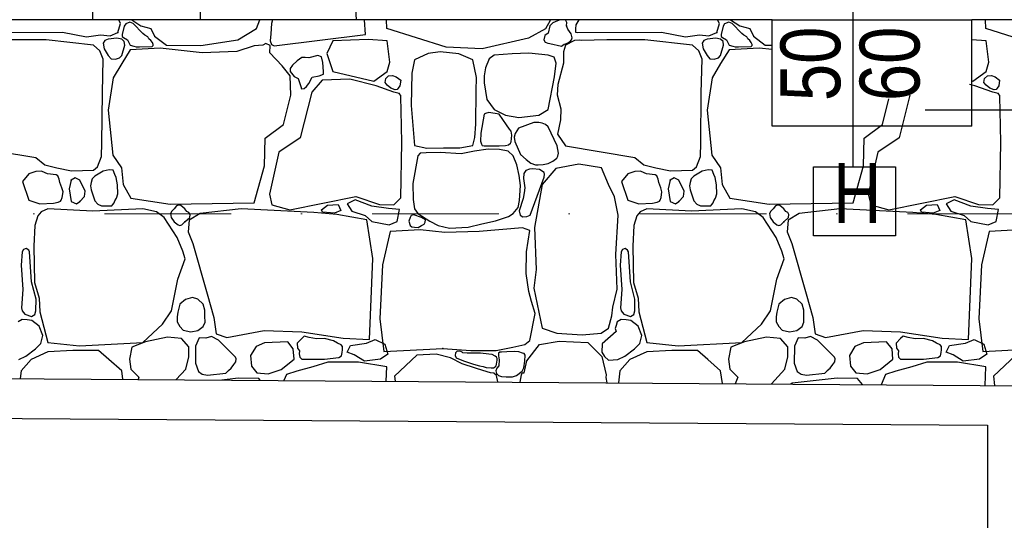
# Model space of a CAD drawing. Header units: millimetres. Extents: x 77315 to 1043159, y -108895 to -47794.
# Tile 49 of 87: x 104114 to 106580, y -101023 to -99768. Entities that reach past the tile are written whole.
import ezdxf

# ---------------------------------------------------------------- set-up
doc = ezdxf.new("R2010")
doc.units = ezdxf.units.MM
doc.header["$MEASUREMENT"] = 0
doc.linetypes.add('Dot & Dashed', pattern=[670.277762, 317.5, -176.388889, 0, -176.388874])
for name, color, linetype in [('_HATCH', 7, 'Continuous'), ('A-DRZWI', 7, 'Continuous'), ('opisy inne', 7, 'Continuous'), ('PARAPET', 7, 'Continuous'), ('podciagi', 7, 'Continuous'), ('SCHODY', 7, 'Continuous'), ('Structural - Bearing', 7, 'Continuous'), ('Structural - Grid', 7, 'Continuous')]:
    doc.layers.add(name, color=color, linetype=linetype)
doc.styles.add('STYL_AUTOMATYCZNY_3', font='arial.ttf', dxfattribs={"width": 0.8})

# ---------------------------------------------------------------- blocks, each defined once
blk = doc.blocks.new('*X14')
at = {"layer": '_HATCH'}
for p, q in [((104366, -99777), (104361.8, -99767.8)), ((104394.3, -99767.8), (104417.6, -99783.2)), ((104706.5, -99789.8), (104715.6, -99767.8)), ((104747, -99767.8), (104744.2, -99777.7)), ((104979.6, -99805.1), (104977.4, -99767.8)), ((105033.3, -99790.2), (105032.4, -99767.8)), ((105442.3, -99767.8), (105442, -99770)), ((105467.3, -99767.8), (105460.7, -99770.6)), ((105483.9, -99775.3), (105480.7, -99767.8)), ((105513.9, -99767.9), (105506.4, -99780.5)), ((105514, -99767.8), (105513.9, -99767.9)), ((105866, -99777), (105861.8, -99767.8)), ((105894.3, -99767.8), (105917.6, -99783.2)), ((106533.3, -99790.2), (106532.4, -99767.8)), ((104359.4, -99799.7), (104366, -99777)), ((104375.6, -99784.1), (104370.4, -99804.6)), ((104379.3, -99777.9), (104375.6, -99784.1)), ((104389.4, -99774.3), (104379.3, -99777.9)), ((104398.1, -99777), (104389.4, -99774.3)), ((104422.4, -99802.5), (104398.1, -99777)), ((104417.6, -99783.2), (104442.3, -99789.8)), ((104442.3, -99789.8), (104451.8, -99809.2)), ((104660.3, -99818.3), (104706.5, -99789.8)), ((104744.2, -99777.7), (104742.4, -99802.9)), ((105181.6, -99836.8), (105033.3, -99790.2)), ((105430.8, -99790.6), (105388.3, -99814.2)), ((105442, -99770), (105430.8, -99790.6)), ((105441.1, -99783.2), (105437, -99801.3)), ((105448.9, -99775.9), (105441.1, -99783.2)), ((105460.7, -99770.6), (105448.9, -99775.9)), ((105483.3, -99783.2), (105483.9, -99775.3)), ((105486.2, -99791.4), (105483.3, -99783.2)), ((105494.9, -99803), (105486.2, -99791.4)), ((105505.5, -99791), (105505.4, -99799.1)), ((105506.4, -99780.5), (105505.5, -99791)), ((105859.4, -99799.7), (105866, -99777)), ((105875.6, -99784.1), (105870.4, -99804.6)), ((105879.3, -99777.9), (105875.6, -99784.1)), ((105889.4, -99774.3), (105879.3, -99777.9)), ((105898.1, -99777), (105889.4, -99774.3)), ((105922.4, -99802.5), (105898.1, -99777)), ((105917.6, -99783.2), (105942.3, -99789.8)), ((105942.3, -99789.8), (105951.8, -99809.2)), ((106681.6, -99836.8), (106533.3, -99790.2)), ((104009.7, -99799.7), (104221.1, -99799.3)), ((104221.1, -99799.3), (104280.9, -99810.9)), ((104280.9, -99810.9), (104316.4, -99805.9)), ((104316.4, -99805.9), (104340, -99808.4)), ((104335.8, -99816.6), (104327.3, -99820)), ((104356.8, -99814.5), (104335.8, -99816.6)), ((104340, -99808.4), (104359.4, -99799.7)), ((104369.3, -99816.6), (104356.8, -99814.5)), ((104375.3, -99822.3), (104369.3, -99816.6)), ((104370.4, -99804.6), (104370.7, -99809.7)), ((104370.7, -99809.7), (104373.9, -99812.6)), ((104373.9, -99812.6), (104384, -99818.7)), ((104427.5, -99806.3), (104422.4, -99802.5)), ((104434.7, -99810.9), (104427.5, -99806.3)), ((104437.2, -99815.5), (104434.7, -99810.9)), ((104442.4, -99819.9), (104437.2, -99815.5)), ((104451.8, -99809.2), (104481.1, -99831.9)), ((104742.4, -99802.9), (104741.5, -99820.7)), ((104751.5, -99833.6), (104979.6, -99805.1)), ((104986.6, -99817.3), (104897.7, -99820.7)), ((105033.9, -99820.7), (104986.6, -99817.3)), ((105388.3, -99814.2), (105272, -99841.3)), ((105429.1, -99807.6), (105426.8, -99818.7)), ((105437, -99801.3), (105429.1, -99807.6)), ((105497.4, -99813.4), (105494.9, -99803)), ((105495.4, -99818.1), (105497.4, -99813.4)), ((105505.4, -99799.1), (105509.7, -99799.7)), ((105509.7, -99799.7), (105721.1, -99799.3)), ((105721.1, -99799.3), (105780.9, -99810.9)), ((105780.9, -99810.9), (105816.4, -99805.9)), ((105816.4, -99805.9), (105840, -99808.4)), ((105835.8, -99816.6), (105827.3, -99820)), ((105856.8, -99814.5), (105835.8, -99816.6)), ((105840, -99808.4), (105859.4, -99799.7)), ((105869.3, -99816.6), (105856.8, -99814.5)), ((105875.3, -99822.3), (105869.3, -99816.6)), ((105870.4, -99804.6), (105870.7, -99809.7)), ((105870.7, -99809.7), (105873.9, -99812.6)), ((105873.9, -99812.6), (105884, -99818.7)), ((105927.5, -99806.3), (105922.4, -99802.5)), ((105934.7, -99810.9), (105927.5, -99806.3)), ((105937.2, -99815.5), (105934.7, -99810.9)), ((105942.4, -99819.9), (105937.2, -99815.5)), ((105951.8, -99809.2), (105981.1, -99831.9)), ((104179.8, -99818.3), (104084.4, -99818.7)), ((104298.7, -99831.5), (104179.8, -99818.3)), ((104314.6, -99845.6), (104298.7, -99831.5)), ((104327.3, -99820), (104322.7, -99826.7)), ((104322.7, -99826.7), (104325.6, -99840.8)), ((104325.6, -99840.8), (104335.8, -99857.9)), ((104369.3, -99857.9), (104376.8, -99831.3)), ((104376.8, -99831.3), (104375.3, -99822.3)), ((104384, -99818.7), (104390.5, -99832.1)), ((104390.5, -99832.1), (104399.8, -99834)), ((104465.9, -99838.9), (104390.7, -99843.1)), ((104399.8, -99834), (104405.4, -99836.3)), ((104405.4, -99836.3), (104413.6, -99835.8)), ((104413.6, -99835.8), (104445.9, -99834.9)), ((104446.1, -99825.2), (104442.4, -99819.9)), ((104445.9, -99834.9), (104448.3, -99832.9)), ((104448.2, -99829.7), (104446.1, -99825.2)), ((104448.3, -99832.9), (104448.2, -99829.7)), ((104570.7, -99850.9), (104465.9, -99838.9)), ((104481.1, -99831.9), (104567.8, -99832.7)), ((104567.8, -99832.7), (104660.3, -99818.3)), ((104701.2, -99833.2), (104657.8, -99848)), ((104722.9, -99831.7), (104701.2, -99833.2)), ((104730.3, -99827.9), (104722.9, -99831.7)), ((104740.9, -99832.4), (104730.3, -99827.9)), ((104740.4, -99850.9), (104740.9, -99832.4)), ((104741.5, -99820.7), (104744.4, -99830)), ((104744.4, -99830), (104751.5, -99833.6)), ((104897.7, -99820.7), (104883.3, -99852.3)), ((105040.6, -99874.3), (105033.9, -99820.7)), ((105272, -99841.3), (105181.6, -99836.8)), ((105426.8, -99818.7), (105430, -99824)), ((105430, -99824), (105432.2, -99824.7)), ((105432.2, -99824.7), (105436.7, -99826.9)), ((105436.7, -99826.9), (105441.1, -99827.4)), ((105441.1, -99827.4), (105470.8, -99834)), ((105470.8, -99834), (105477.4, -99829.1)), ((105480.8, -99831.5), (105476.1, -99848.1)), ((105477.4, -99829.1), (105483.3, -99827.4)), ((105503.5, -99820.1), (105480.8, -99831.5)), ((105483.3, -99827.4), (105492.5, -99822.4)), ((105492.5, -99822.4), (105495.4, -99818.1)), ((105515, -99819.4), (105503.5, -99820.1)), ((105520.5, -99820.4), (105515, -99819.4)), ((105584.4, -99818.7), (105520.5, -99820.4)), ((105679.8, -99818.3), (105584.4, -99818.7)), ((105798.7, -99831.5), (105679.8, -99818.3)), ((105814.6, -99845.6), (105798.7, -99831.5)), ((105827.3, -99820), (105822.7, -99826.7)), ((105822.7, -99826.7), (105825.6, -99840.8)), ((105825.6, -99840.8), (105835.8, -99857.9)), ((105869.3, -99857.9), (105876.8, -99831.3)), ((105876.8, -99831.3), (105875.3, -99822.3)), ((105884, -99818.7), (105890.5, -99832.1)), ((105890.5, -99832.1), (105899.8, -99834)), ((105965.9, -99838.9), (105890.7, -99843.1)), ((105899.8, -99834), (105905.4, -99836.3)), ((105905.4, -99836.3), (105913.6, -99835.8)), ((105913.6, -99835.8), (105945.9, -99834.9)), ((105946.1, -99825.2), (105942.4, -99819.9)), ((105945.9, -99834.9), (105948.3, -99832.9)), ((105948.2, -99829.7), (105946.1, -99825.2)), ((105948.3, -99832.9), (105948.2, -99829.7)), ((105998.4, -99842.6), (105965.9, -99838.9)), ((105981.1, -99831.9), (105998.4, -99832.1)), ((106533.9, -99820.7), (106498.4, -99818.1)), ((106540.6, -99874.3), (106533.9, -99820.7)), ((104323.1, -99867.2), (104314.6, -99845.6)), ((104335.8, -99857.9), (104342.6, -99865.7)), ((104342.6, -99865.7), (104353.4, -99866.8)), ((104353.4, -99866.8), (104363.5, -99863.6)), ((104363.5, -99863.6), (104369.3, -99857.9)), ((104390.7, -99843.1), (104369.3, -99877.4)), ((104657.8, -99848), (104570.7, -99850.9)), ((104770.9, -99883.5), (104740.4, -99850.9)), ((104820.6, -99863), (104808.5, -99870.6)), ((104828.4, -99862.8), (104820.6, -99863)), ((104837.8, -99863.7), (104828.4, -99862.8)), ((104860.2, -99857.9), (104837.8, -99863.7)), ((104869.5, -99861.1), (104860.2, -99857.9)), ((104873.2, -99875), (104869.5, -99861.1)), ((104883.3, -99852.3), (104897.7, -99897.4)), ((105136.7, -99852.3), (105102.8, -99868.2)), ((105167.1, -99848.8), (105136.7, -99852.3)), ((105213.4, -99853.4), (105167.1, -99848.8)), ((105249, -99868.2), (105213.4, -99853.4)), ((105289.5, -99866.1), (105280.3, -99888.9)), ((105301.9, -99856.4), (105289.5, -99866.1)), ((105346.8, -99853.4), (105301.9, -99856.4)), ((105389, -99852), (105346.8, -99853.4)), ((105437.7, -99856.4), (105389, -99852)), ((105452.2, -99861.8), (105437.7, -99856.4)), ((105457.4, -99877.1), (105452.2, -99861.8)), ((105476.1, -99848.1), (105475.6, -99876.6)), ((105823.1, -99867.2), (105814.6, -99845.6)), ((105835.8, -99857.9), (105842.6, -99865.7)), ((105842.6, -99865.7), (105853.4, -99866.8)), ((105853.4, -99866.8), (105863.5, -99863.6)), ((105863.5, -99863.6), (105869.3, -99857.9)), ((105890.7, -99843.1), (105869.3, -99877.4)), ((104320.9, -99951.4), (104323.1, -99867.2)), ((104369.3, -99877.4), (104347.8, -99913.7)), ((104791.6, -99908.7), (104770.9, -99883.5)), ((104797.3, -99881.8), (104791.5, -99890.4)), ((104791.5, -99890.4), (104791.6, -99897.4)), ((104808.5, -99870.6), (104797.3, -99881.8)), ((104874.7, -99897.6), (104873.2, -99875)), ((105033.9, -99897.4), (105040.6, -99874.3)), ((105102.8, -99868.2), (105095.6, -99901.8)), ((105257.7, -99912.8), (105249, -99868.2)), ((105280.3, -99888.9), (105276.8, -99908.9)), ((105453.4, -99911.4), (105457.4, -99877.1)), ((105475.6, -99876.6), (105461.9, -99930.2)), ((105820.9, -99951.4), (105823.1, -99867.2)), ((105869.3, -99877.4), (105847.8, -99913.7)), ((106533.9, -99897.4), (106540.6, -99874.3)), ((104347.8, -99913.7), (104335.8, -99995)), ((104791.6, -99897.4), (104801.4, -99910.1)), ((104793.2, -99957), (104791.6, -99908.7)), ((104801.4, -99910.1), (104811.4, -99915.1)), ((104811.4, -99915.1), (104817.6, -99935.5)), ((104838, -99927.4), (104846.1, -99911.8)), ((104846.1, -99911.8), (104863.8, -99908.8)), ((104863.8, -99908.8), (104874.3, -99904.5)), ((104874.3, -99904.5), (104874.7, -99897.6)), ((104897.7, -99897.4), (105000.8, -99921.9)), ((105000.8, -99921.9), (105033.9, -99897.4)), ((105028.7, -99925.3), (105030.4, -99915.5)), ((105030.4, -99915.5), (105037.7, -99908.9)), ((105037.7, -99908.9), (105047.7, -99907.7)), ((105047.7, -99907.7), (105056.9, -99910.9)), ((105056.9, -99910.9), (105068, -99919.4)), ((105095.6, -99901.8), (105094, -99982.7)), ((105257.4, -99945.8), (105257.7, -99912.8)), ((105276.8, -99908.9), (105277.1, -99925.9)), ((105437.7, -99993), (105453.4, -99911.4)), ((105847.8, -99913.7), (105835.8, -99995)), ((106500.8, -99921.9), (106533.9, -99897.4)), ((106528.7, -99925.3), (106530.4, -99915.5)), ((106530.4, -99915.5), (106537.7, -99908.9)), ((106537.7, -99908.9), (106547.7, -99907.7)), ((106547.7, -99907.7), (106556.9, -99910.9)), ((106556.9, -99910.9), (106568, -99919.4)), ((104817.6, -99935.5), (104819.8, -99941)), ((104819.8, -99941), (104826.4, -99940.2)), ((104826.4, -99940.2), (104832.1, -99935.7)), ((104832.1, -99935.7), (104838, -99927.4)), ((104871.6, -99919.4), (104845.2, -99949.2)), ((104940.2, -99917), (104871.6, -99919.4)), ((105006.2, -99933.9), (104940.2, -99917)), ((105050.8, -99949.2), (105006.2, -99933.9)), ((105033.9, -99931.6), (105028.7, -99925.3)), ((105043, -99939.3), (105033.9, -99931.6)), ((105054.2, -99943.3), (105043, -99939.3)), ((105061.8, -99939.9), (105059.2, -99942.7)), ((105066.1, -99933.6), (105061.8, -99939.9)), ((105068, -99919.4), (105066.1, -99933.6)), ((105277.1, -99925.9), (105283.9, -99967.8)), ((105461.9, -99930.2), (105460.2, -99956.2)), ((106506.2, -99933.9), (106492.6, -99930.4)), ((106498.4, -99921.3), (106500.8, -99921.9)), ((106550.8, -99949.2), (106506.2, -99933.9)), ((106533.9, -99931.6), (106528.7, -99925.3)), ((106543, -99939.3), (106533.9, -99931.6)), ((106554.2, -99943.3), (106543, -99939.3)), ((106561.8, -99939.9), (106559.2, -99942.7)), ((106566.1, -99933.6), (106561.8, -99939.9)), ((106568, -99919.4), (106566.1, -99933.6)), ((104319.6, -100076.9), (104320.9, -99951.4)), ((104774.6, -100030.9), (104793.2, -99957)), ((104845.2, -99949.2), (104816.3, -100063.9)), ((105064.2, -99952.9), (105050.8, -99949.2)), ((105059.2, -99942.7), (105054.2, -99943.3)), ((105068.4, -99957.9), (105064.2, -99952.9)), ((105068.6, -99962), (105068.4, -99957.9)), ((105069, -99995.8), (105068.6, -99962)), ((105256.2, -100029.5), (105257.4, -99945.8)), ((105460.2, -99956.2), (105469.3, -99991.3)), ((105819.6, -100076.9), (105820.9, -99951.4)), ((106343.2, -99957.2), (106316.3, -100063.9)), ((106564.2, -99952.9), (106550.8, -99949.2)), ((106559.2, -99942.7), (106554.2, -99943.3)), ((106568.4, -99957.9), (106564.2, -99952.9)), ((106568.6, -99962), (106568.4, -99957.9)), ((106569, -99995.8), (106568.6, -99962)), ((105094, -99982.7), (105102.8, -100083)), ((105283.9, -99967.8), (105301.9, -99993)), ((106274.6, -100030.9), (106290.8, -99966.6)), ((104335.8, -99995), (104347.4, -100107.7)), ((105070.6, -100075.5), (105069, -99995.8)), ((105277.1, -100004.9), (105268.3, -100052.2)), ((105280.3, -100002.8), (105277.1, -100004.9)), ((105288.8, -100000.4), (105280.3, -100002.8)), ((105314.8, -100004.9), (105288.8, -100000.4)), ((105301.9, -99993), (105330.1, -100007.3)), ((105332.6, -100031.7), (105314.8, -100004.9)), ((105330.1, -100007.3), (105364.1, -100012.7)), ((105364.1, -100012.7), (105414.3, -100006.8)), ((105414.3, -100006.8), (105437.7, -99993)), ((105469.3, -99991.3), (105467.9, -100018.5)), ((105835.8, -99995), (105847.4, -100107.7)), ((106570.6, -100075.5), (106569, -99995.8)), ((104728.8, -100064.7), (104774.6, -100030.9)), ((105253.7, -100062.9), (105256.2, -100029.5)), ((105340.2, -100042.4), (105332.6, -100031.7)), ((105401.6, -100025.9), (105363.2, -100040)), ((105414.2, -100025.4), (105401.6, -100025.9)), ((105422.2, -100027.3), (105414.2, -100025.4)), ((105430.6, -100031), (105422.2, -100027.3)), ((105437.5, -100036.7), (105430.6, -100031)), ((105460, -100084.3), (105437.5, -100036.7)), ((105467.9, -100018.5), (105460.6, -100054.4)), ((106228.8, -100064.7), (106274.6, -100030.9)), ((104816.3, -100063.9), (104762.7, -100099.8)), ((105249, -100083), (105253.7, -100062.9)), ((105268.3, -100052.2), (105268, -100072.5)), ((105344.8, -100047.6), (105340.2, -100042.4)), ((105346.3, -100057.6), (105344.8, -100047.6)), ((105345, -100074), (105346.3, -100057.6)), ((105354.3, -100053.4), (105352.3, -100062.5)), ((105352.3, -100062.5), (105353.9, -100073.6)), ((105363.2, -100040), (105354.3, -100053.4)), ((105460.6, -100054.4), (105480.8, -100084.1)), ((106316.3, -100063.9), (106262.7, -100099.8)), ((103980.8, -100084.1), (104154.2, -100113.6)), ((104318.8, -100110.5), (104319.6, -100076.9)), ((104727.2, -100134.5), (104728.8, -100064.7)), ((105068.1, -100214.6), (105070.6, -100075.5)), ((105102.8, -100083), (105133.2, -100089.8)), ((105215.8, -100089.1), (105249, -100083)), ((105268, -100072.5), (105270.6, -100079.5)), ((105270.6, -100079.5), (105272.2, -100083.5)), ((105272.2, -100083.5), (105277.1, -100084.3)), ((105277.1, -100084.3), (105314.8, -100084.3)), ((105314.8, -100084.3), (105330.4, -100083)), ((105330.4, -100083), (105337.6, -100081.2)), ((105337.6, -100081.2), (105343, -100077.3)), ((105343, -100077.3), (105345, -100074)), ((105353.9, -100073.6), (105367.7, -100105.6)), ((105462.9, -100102.5), (105460, -100084.3)), ((105480.8, -100084.1), (105654.2, -100113.6)), ((105818.8, -100110.5), (105819.6, -100076.9)), ((106227.2, -100134.5), (106228.8, -100064.7)), ((106568.1, -100214.6), (106570.6, -100075.5)), ((104308.8, -100136.7), (104318.8, -100110.5)), ((104347.4, -100107.7), (104368.9, -100139.5)), ((104762.7, -100099.8), (104739.1, -100205.1)), ((105110.6, -100109.2), (105098.6, -100178.9)), ((105116.9, -100102.2), (105110.6, -100109.2)), ((105131.9, -100101.7), (105116.9, -100102.2)), ((105166.7, -100101.1), (105131.9, -100101.7)), ((105133.2, -100089.8), (105175.6, -100089.2)), ((105219.7, -100104.4), (105166.7, -100101.1)), ((105175.6, -100089.2), (105215.8, -100089.1)), ((105253, -100097.1), (105219.7, -100104.4)), ((105286.9, -100092.4), (105253, -100097.1)), ((105315.4, -100092.9), (105286.9, -100092.4)), ((105337.4, -100097.8), (105315.4, -100092.9)), ((105349.3, -100109.2), (105337.4, -100097.8)), ((105359.1, -100131.9), (105349.3, -100109.2)), ((105367.7, -100105.6), (105382.4, -100118.3)), ((105459, -100114.7), (105461.8, -100110.3)), ((105461.8, -100110.3), (105462.9, -100102.5)), ((105808.8, -100136.7), (105818.8, -100110.5)), ((105847.4, -100107.7), (105868.9, -100139.5)), ((106262.7, -100099.8), (106239.1, -100205.1)), ((104154.2, -100113.6), (104177.1, -100131.8)), ((104177.1, -100131.8), (104206.8, -100138.8)), ((104298.7, -100145.2), (104308.8, -100136.7)), ((104701.2, -100227), (104727.2, -100134.5)), ((105364.7, -100158.6), (105359.1, -100131.9)), ((105382.4, -100118.3), (105394, -100127.3)), ((105394, -100127.3), (105405.3, -100131.5)), ((105405.3, -100131.5), (105412.3, -100132)), ((105412.3, -100132), (105424.4, -100131.1)), ((105424.4, -100131.1), (105437, -100128.1)), ((105437, -100128.1), (105448.9, -100122.9)), ((105448.9, -100122.9), (105459, -100114.7)), ((105514.3, -100130), (105456.5, -100140.7)), ((105571.2, -100139), (105514.3, -100130)), ((105654.2, -100113.6), (105677.1, -100131.8)), ((105677.1, -100131.8), (105706.8, -100138.8)), ((105798.7, -100145.2), (105808.8, -100136.7)), ((106201.2, -100227), (106227.2, -100134.5)), ((104136.5, -100154.3), (104121.2, -100173.7)), ((104154.1, -100148.3), (104136.5, -100154.3)), ((104167.4, -100147.3), (104154.1, -100148.3)), ((104170.3, -100148.6), (104167.4, -100147.3)), ((104183.5, -100154.3), (104170.3, -100148.6)), ((104205.1, -100156.8), (104183.5, -100154.3)), ((104209.1, -100158.9), (104205.1, -100156.8)), ((104206.8, -100138.8), (104243.5, -100147.1)), ((104213, -100168), (104209.1, -100158.9)), ((104243.5, -100147.1), (104298.7, -100145.2)), ((104302, -100159.7), (104295.2, -100166.8)), ((104323.2, -100147.2), (104302, -100159.7)), ((104337.8, -100144), (104323.2, -100147.2)), ((104348.1, -100145.4), (104337.8, -100144)), ((104352.3, -100155.6), (104348.1, -100145.4)), ((104355.3, -100163.3), (104352.3, -100155.6)), ((104368.9, -100139.5), (104373, -100181.1)), ((105367.8, -100183.9), (105364.7, -100158.6)), ((105376.5, -100153.1), (105375.4, -100165.9)), ((105381.7, -100145.9), (105376.5, -100153.1)), ((105390.5, -100142.3), (105381.7, -100145.9)), ((105398.4, -100141.3), (105390.5, -100142.3)), ((105392.5, -100257.5), (105427.1, -100162.4)), ((105416, -100143.2), (105398.4, -100141.3)), ((105427.3, -100150.7), (105416, -100143.2)), ((105456.5, -100140.7), (105422.2, -100181.1)), ((105427.1, -100162.4), (105427.8, -100155.4)), ((105427.8, -100155.4), (105427.3, -100150.7)), ((105588.2, -100181.1), (105571.2, -100139)), ((105636.5, -100154.3), (105621.2, -100173.7)), ((105654.1, -100148.3), (105636.5, -100154.3)), ((105667.4, -100147.3), (105654.1, -100148.3)), ((105670.3, -100148.6), (105667.4, -100147.3)), ((105683.5, -100154.3), (105670.3, -100148.6)), ((105705.1, -100156.8), (105683.5, -100154.3)), ((105709.1, -100158.9), (105705.1, -100156.8)), ((105706.8, -100138.8), (105743.5, -100147.1)), ((105713, -100168), (105709.1, -100158.9)), ((105743.5, -100147.1), (105798.7, -100145.2)), ((105802, -100159.7), (105795.2, -100166.8)), ((105823.2, -100147.2), (105802, -100159.7)), ((105837.8, -100144), (105823.2, -100147.2)), ((105848.1, -100145.4), (105837.8, -100144)), ((105852.3, -100155.6), (105848.1, -100145.4)), ((105855.3, -100163.3), (105852.3, -100155.6)), ((105868.9, -100139.5), (105873, -100181.1)), ((104121.2, -100173.7), (104136.5, -100220)), ((104214.5, -100175.8), (104213, -100168)), ((104219.7, -100189.3), (104214.5, -100175.8)), ((104243, -100170), (104237.6, -100191.9)), ((104253.1, -100164.6), (104243, -100170)), ((104264.8, -100170), (104253.1, -100164.6)), ((104278, -100198.1), (104264.8, -100170)), ((104292.6, -100175.7), (104291.3, -100184.5)), ((104291.3, -100184.5), (104292.9, -100194.4)), ((104295.2, -100166.8), (104292.6, -100175.7)), ((104358.8, -100182.1), (104355.3, -100163.3)), ((104359.8, -100204.3), (104358.8, -100182.1)), ((104373, -100181.1), (104392.4, -100215)), ((105098.6, -100178.9), (105099.1, -100218.5)), ((105365.2, -100220.8), (105367.8, -100183.9)), ((105375.4, -100165.9), (105379.2, -100189.2)), ((105422.2, -100181.1), (105402.8, -100288.5)), ((105603.4, -100212.1), (105588.2, -100181.1)), ((105621.2, -100173.7), (105636.5, -100220)), ((105714.5, -100175.8), (105713, -100168)), ((105719.7, -100189.3), (105714.5, -100175.8)), ((105743, -100170), (105737.6, -100191.9)), ((105753.1, -100164.6), (105743, -100170)), ((105764.8, -100170), (105753.1, -100164.6)), ((105778, -100198.1), (105764.8, -100170)), ((105792.6, -100175.7), (105791.3, -100184.5)), ((105791.3, -100184.5), (105792.9, -100194.4)), ((105795.2, -100166.8), (105792.6, -100175.7)), ((105858.8, -100182.1), (105855.3, -100163.3)), ((105859.8, -100204.3), (105858.8, -100182.1)), ((105873, -100181.1), (105892.4, -100215)), ((104222.3, -100199.3), (104219.7, -100189.3)), ((104220.1, -100213.3), (104222.3, -100199.3)), ((104237.6, -100191.9), (104243, -100223.7)), ((104264.8, -100223.7), (104276, -100211.3)), ((104276, -100211.3), (104278, -100198.1)), ((104292.9, -100194.4), (104302, -100221.6)), ((104356, -100215.2), (104359.8, -100204.3)), ((104739.1, -100205.1), (104745.3, -100231.9)), ((104790.7, -100244.3), (104955.9, -100211.3)), ((104955.9, -100211.3), (105015.3, -100231.1)), ((105377.3, -100201.7), (105374.7, -100215.9)), ((105379.2, -100189.2), (105377.3, -100201.7)), ((105722.3, -100199.3), (105719.7, -100189.3)), ((105720.1, -100213.3), (105722.3, -100199.3)), ((105737.6, -100191.9), (105743, -100223.7)), ((105764.8, -100223.7), (105776, -100211.3)), ((105776, -100211.3), (105778, -100198.1)), ((105792.9, -100194.4), (105802, -100221.6)), ((105856, -100215.2), (105859.8, -100204.3)), ((106239.1, -100205.1), (106245.3, -100231.9)), ((106290.7, -100244.3), (106455.9, -100211.3)), ((106455.9, -100211.3), (106515.3, -100231.1)), ((104136.5, -100220), (104164.5, -100229.4)), ((104164.5, -100229.4), (104198.4, -100227.4)), ((104198.4, -100227.4), (104210.3, -100225.3)), ((104210.3, -100225.3), (104216.1, -100223)), ((104216.1, -100223), (104217.8, -100220)), ((104217.8, -100220), (104220.1, -100213.3)), ((104243, -100223.7), (104256, -100229.1)), ((104256, -100229.1), (104264.8, -100223.7)), ((104302, -100221.6), (104309.7, -100229.9)), ((104309.7, -100229.9), (104318.4, -100234.6)), ((104318.4, -100234.6), (104330.8, -100234.8)), ((104330.8, -100234.8), (104344.5, -100234.4)), ((104344.5, -100234.4), (104347.3, -100231.1)), ((104347.3, -100231.1), (104350.3, -100227.1)), ((104350.3, -100227.1), (104352.3, -100221.6)), ((104352.3, -100221.6), (104356, -100215.2)), ((104392.4, -100215), (104491, -100230.3)), ((104491, -100230.3), (104701.2, -100227)), ((104506.5, -100234.8), (104501, -100241.8)), ((104511.8, -100232.5), (104506.5, -100234.8)), ((104517.1, -100233.6), (104511.8, -100232.5)), ((104527.8, -100241.8), (104517.1, -100233.6)), ((104745.3, -100231.9), (104790.7, -100244.3)), ((104869.5, -100244.7), (104884.7, -100232.4)), ((104884.7, -100232.4), (104911.2, -100231.4)), ((104911.2, -100231.4), (104918, -100246.2)), ((104954.3, -100219.2), (104934.2, -100229.5)), ((104934.2, -100229.5), (104946, -100248.1)), ((104995.6, -100234.9), (104954.3, -100219.2)), ((105037.8, -100240.8), (104995.6, -100234.9)), ((105015.3, -100231.1), (105050.8, -100231.9)), ((105050.8, -100231.9), (105068.1, -100214.6)), ((105099.1, -100218.5), (105102.4, -100241.8)), ((105362.6, -100238.3), (105365.2, -100220.8)), ((105374.7, -100215.9), (105364.5, -100247.3)), ((105612.9, -100257.5), (105603.4, -100212.1)), ((105636.5, -100220), (105664.5, -100229.4)), ((105664.5, -100229.4), (105698.4, -100227.4)), ((105698.4, -100227.4), (105710.3, -100225.3)), ((105710.3, -100225.3), (105716.1, -100223)), ((105716.1, -100223), (105717.8, -100220)), ((105717.8, -100220), (105720.1, -100213.3)), ((105743, -100223.7), (105756, -100229.1)), ((105756, -100229.1), (105764.8, -100223.7)), ((105802, -100221.6), (105809.7, -100229.9)), ((105809.7, -100229.9), (105818.4, -100234.6)), ((105818.4, -100234.6), (105830.8, -100234.8)), ((105830.8, -100234.8), (105844.5, -100234.4)), ((105844.5, -100234.4), (105847.3, -100231.1)), ((105847.3, -100231.1), (105850.3, -100227.1)), ((105850.3, -100227.1), (105852.3, -100221.6)), ((105852.3, -100221.6), (105856, -100215.2)), ((105892.4, -100215), (105991, -100230.3)), ((105991, -100230.3), (106201.2, -100227)), ((106006.5, -100234.8), (106001, -100241.8)), ((106011.8, -100232.5), (106006.5, -100234.8)), ((106017.1, -100233.6), (106011.8, -100232.5)), ((106027.8, -100241.8), (106017.1, -100233.6)), ((106245.3, -100231.9), (106290.7, -100244.3)), ((106369.5, -100244.7), (106384.7, -100232.4)), ((106384.7, -100232.4), (106411.2, -100231.4)), ((106411.2, -100231.4), (106418, -100246.2)), ((106454.3, -100219.2), (106434.2, -100229.5)), ((106434.2, -100229.5), (106446, -100248.1)), ((106495.6, -100234.9), (106454.3, -100219.2)), ((106537.8, -100240.8), (106495.6, -100234.9)), ((106515.3, -100231.1), (106550.8, -100231.9)), ((106550.8, -100231.9), (106568.1, -100214.6)), ((104159.2, -100259.2), (104152.1, -100283.9)), ((104167.8, -100249.3), (104159.2, -100259.2)), ((104184.3, -100241.8), (104167.8, -100249.3)), ((104296.6, -100248), (104184.3, -100241.8)), ((104422.4, -100241.8), (104296.6, -100248)), ((104456.8, -100249.3), (104422.4, -100241.8)), ((104475.8, -100264.1), (104456.8, -100249.3)), ((104495, -100247.9), (104491.5, -100253.4)), ((104491.5, -100253.4), (104493.3, -100263.8)), ((104501, -100241.8), (104495, -100247.9)), ((104532.4, -100248.4), (104527.8, -100241.8)), ((104537.3, -100250.9), (104532.4, -100248.4)), ((104540.4, -100256.2), (104537.3, -100250.9)), ((104566.2, -100253.8), (104538.5, -100270.3)), ((104539.6, -100263.4), (104540.4, -100256.2)), ((104668.1, -100241.8), (104566.2, -100253.8)), ((104850.2, -100250.9), (104668.1, -100241.8)), ((104908.4, -100256.3), (104850.2, -100250.9)), ((104871.9, -100250.1), (104869.5, -100244.7)), ((104901.9, -100252.5), (104871.9, -100250.1)), ((104918, -100246.2), (104901.9, -100252.5)), ((104983, -100269.4), (104908.4, -100256.3)), ((104946, -100248.1), (104978.9, -100258.9)), ((104978.9, -100258.9), (104996.1, -100273.6)), ((105065.2, -100243.7), (105037.8, -100240.8)), ((105058.9, -100273.6), (105065.2, -100243.7)), ((105094.3, -100258.4), (105091.5, -100263.5)), ((105101, -100257.3), (105094.3, -100258.4)), ((105120.5, -100263.5), (105101, -100257.3)), ((105102.4, -100241.8), (105110.6, -100253.3)), ((105110.6, -100253.3), (105141.2, -100272.5)), ((105305.8, -100271.7), (105338.3, -100261.2)), ((105338.3, -100261.2), (105349.3, -100253.3)), ((105349.3, -100253.3), (105362.6, -100238.3)), ((105364.5, -100247.3), (105366.8, -100257.9)), ((105366.8, -100257.9), (105373.9, -100261.8)), ((105373.9, -100261.8), (105384.2, -100261.2)), ((105384.2, -100261.2), (105392.5, -100257.5)), ((105606.7, -100356.2), (105612.9, -100257.5)), ((105659.2, -100259.2), (105652.1, -100283.9)), ((105667.8, -100249.3), (105659.2, -100259.2)), ((105684.3, -100241.8), (105667.8, -100249.3)), ((105796.6, -100248), (105684.3, -100241.8)), ((105922.4, -100241.8), (105796.6, -100248)), ((105956.8, -100249.3), (105922.4, -100241.8)), ((105975.8, -100264.1), (105956.8, -100249.3)), ((105995, -100247.9), (105991.5, -100253.4)), ((105991.5, -100253.4), (105993.3, -100263.8)), ((106001, -100241.8), (105995, -100247.9)), ((106032.4, -100248.4), (106027.8, -100241.8)), ((106037.3, -100250.9), (106032.4, -100248.4)), ((106040.4, -100256.2), (106037.3, -100250.9)), ((106066.2, -100253.8), (106038.5, -100270.3)), ((106039.6, -100263.4), (106040.4, -100256.2)), ((106168.1, -100241.8), (106066.2, -100253.8)), ((106350.2, -100250.9), (106168.1, -100241.8)), ((106408.4, -100256.3), (106350.2, -100250.9)), ((106371.9, -100250.1), (106369.5, -100244.7)), ((106401.9, -100252.5), (106371.9, -100250.1)), ((106418, -100246.2), (106401.9, -100252.5)), ((106483, -100269.4), (106408.4, -100256.3)), ((106446, -100248.1), (106478.9, -100258.9)), ((106478.9, -100258.9), (106496.1, -100273.6)), ((106565.2, -100243.7), (106537.8, -100240.8)), ((106558.9, -100273.6), (106565.2, -100243.7)), ((104152.1, -100283.9), (104149.3, -100335.9)), ((104508.4, -100314.1), (104475.8, -100264.1)), ((104493.3, -100263.8), (104501, -100274.9)), ((104501, -100274.9), (104510.3, -100282.2)), ((104510.3, -100282.2), (104515, -100283.6)), ((104515, -100283.6), (104519.9, -100282.1)), ((104519.9, -100282.1), (104523.3, -100278.6)), ((104523.3, -100278.6), (104527.8, -100274.9)), ((104527.8, -100274.9), (104539.6, -100263.4)), ((104538.5, -100270.3), (104535.6, -100299.6)), ((104998, -100366.5), (104983, -100269.4)), ((104996.1, -100273.6), (105039.2, -100282.5)), ((105039.2, -100282.5), (105058.9, -100273.6)), ((105091.5, -100263.5), (105088.7, -100272.7)), ((105088.7, -100272.7), (105091.5, -100283.7)), ((105091.5, -100283.7), (105095.5, -100286.7)), ((105112.1, -100288.7), (105120.5, -100283.7)), ((105129.9, -100269.6), (105120.5, -100263.5)), ((105120.5, -100283.7), (105126.6, -100280.2)), ((105126.6, -100280.2), (105129.4, -100275.6)), ((105129.4, -100275.6), (105129.9, -100269.6)), ((105141.2, -100272.5), (105161.6, -100283.7)), ((105161.6, -100283.7), (105190.1, -100290.3)), ((105236.6, -100287.7), (105271.5, -100279.2)), ((105271.5, -100279.2), (105305.8, -100271.7)), ((105652.1, -100283.9), (105649.3, -100335.9)), ((106008.4, -100314.1), (105975.8, -100264.1)), ((105993.3, -100263.8), (106001, -100274.9)), ((106001, -100274.9), (106010.3, -100282.2)), ((106010.3, -100282.2), (106015, -100283.6)), ((106015, -100283.6), (106019.9, -100282.1)), ((106019.9, -100282.1), (106023.3, -100278.6)), ((106023.3, -100278.6), (106027.8, -100274.9)), ((106027.8, -100274.9), (106039.6, -100263.4)), ((106038.5, -100270.3), (106035.6, -100299.6)), ((106498, -100366.5), (106483, -100269.4)), ((106496.1, -100273.6), (106539.2, -100282.5)), ((106539.2, -100282.5), (106558.9, -100273.6)), ((104535.6, -100299.6), (104547.4, -100328.9)), ((105041.8, -100299.2), (105022.4, -100382.1)), ((105116.5, -100294.6), (105041.8, -100299.2)), ((105095.5, -100286.7), (105102.2, -100288.2)), ((105102.2, -100288.2), (105112.1, -100288.7)), ((105178.7, -100301.5), (105116.5, -100294.6)), ((105264.6, -100298.8), (105178.7, -100301.5)), ((105190.1, -100290.3), (105236.6, -100287.7)), ((105373.3, -100289.3), (105264.6, -100298.8)), ((105391.5, -100296.1), (105373.3, -100289.3)), ((105383, -100349.6), (105391.5, -100296.1)), ((105402.8, -100288.5), (105406.9, -100393.7)), ((106035.6, -100299.6), (106047.4, -100328.9)), ((106541.8, -100299.2), (106522.4, -100382.1)), ((106616.5, -100294.6), (106541.8, -100299.2)), ((104522.8, -100347.9), (104508.4, -100314.1)), ((104547.4, -100328.9), (104583.1, -100455.2)), ((106022.8, -100347.9), (106008.4, -100314.1)), ((106047.4, -100328.9), (106083.1, -100455.2)), ((104120.4, -100349.6), (104117.3, -100383.2)), ((104123.5, -100343.7), (104120.4, -100349.6)), ((104130.1, -100341.4), (104123.5, -100343.7)), ((104136.4, -100345.6), (104130.1, -100341.4)), ((104138.1, -100349.6), (104136.4, -100345.6)), ((104143.4, -100425.3), (104138.1, -100349.6)), ((104149.3, -100335.9), (104151.3, -100426.3)), ((104528.6, -100367.7), (104522.8, -100347.9)), ((105382.1, -100403.8), (105383, -100349.6)), ((105610, -100443.7), (105606.7, -100356.2)), ((105620.4, -100349.6), (105617.3, -100383.2)), ((105623.5, -100343.7), (105620.4, -100349.6)), ((105630.1, -100341.4), (105623.5, -100343.7)), ((105636.4, -100345.6), (105630.1, -100341.4)), ((105638.1, -100349.6), (105636.4, -100345.6)), ((105643.4, -100425.3), (105638.1, -100349.6)), ((105649.3, -100335.9), (105651.3, -100426.3)), ((106028.6, -100367.7), (106022.8, -100347.9)), ((104117.3, -100383.2), (104121.9, -100444)), ((104509.6, -100418.5), (104528.6, -100367.7)), ((104990.1, -100569.2), (104998, -100366.5)), ((105022.4, -100382.1), (105015.9, -100517.7)), ((105617.3, -100383.2), (105621.9, -100444)), ((106009.6, -100418.5), (106028.6, -100367.7)), ((106490.1, -100569.2), (106498, -100366.5)), ((106522.4, -100382.1), (106515.9, -100517.7)), ((105388.5, -100449.1), (105382.1, -100403.8)), ((105406.9, -100393.7), (105401.2, -100441.2)), ((104154.7, -100468.7), (104143.4, -100425.3)), ((104151.3, -100426.3), (104162.5, -100466)), ((104493.9, -100497.8), (104509.6, -100418.5)), ((105654.7, -100468.7), (105643.4, -100425.3)), ((105651.3, -100426.3), (105662.5, -100466)), ((105993.9, -100497.8), (106009.6, -100418.5)), ((104121.9, -100444), (104118.3, -100490)), ((104583.1, -100455.2), (104600.4, -100514.7)), ((105395.5, -100474.4), (105388.5, -100449.1)), ((105401.2, -100441.2), (105422.2, -100541.1)), ((105598.9, -100488.7), (105610, -100443.7)), ((105621.9, -100444), (105618.3, -100490)), ((106083.1, -100455.2), (106100.4, -100514.7)), ((104154.5, -100497.8), (104154.7, -100468.7)), ((104162.5, -100466), (104164.5, -100500.2)), ((104514.8, -100481.3), (104510.1, -100500.8)), ((104529.4, -100469.4), (104514.8, -100481.3)), ((104546.4, -100464.5), (104529.4, -100469.4)), ((104560.2, -100468.7), (104546.4, -100464.5)), ((104573.5, -100481.3), (104560.2, -100468.7)), ((104577.3, -100495.7), (104573.5, -100481.3)), ((105404.4, -100504.4), (105395.5, -100474.4)), ((105654.5, -100497.8), (105654.7, -100468.7)), ((105662.5, -100466), (105664.5, -100500.2)), ((106014.8, -100481.3), (106010.1, -100500.8)), ((106029.4, -100469.4), (106014.8, -100481.3)), ((106046.4, -100464.5), (106029.4, -100469.4)), ((106060.2, -100468.7), (106046.4, -100464.5)), ((106073.5, -100481.3), (106060.2, -100468.7)), ((106077.3, -100495.7), (106073.5, -100481.3)), ((104118.3, -100490), (104120.4, -100497.8)), ((104120.4, -100497.8), (104126.5, -100506.3)), ((104126.5, -100506.3), (104143.1, -100511.5)), ((104143.1, -100511.5), (104151.6, -100507.1)), ((104151.6, -100507.1), (104154.5, -100497.8)), ((104164.5, -100500.2), (104184.3, -100577.4)), ((104471.6, -100531.2), (104493.9, -100497.8)), ((104510.1, -100500.8), (104508.2, -100512.9)), ((104577.8, -100511.3), (104577.3, -100495.7)), ((105391.5, -100571.7), (105404.4, -100504.4)), ((105596.8, -100510.1), (105598.9, -100488.7)), ((105618.3, -100490), (105620.4, -100497.8)), ((105620.4, -100497.8), (105626.5, -100506.3)), ((105626.5, -100506.3), (105643.1, -100511.5)), ((105643.1, -100511.5), (105651.6, -100507.1)), ((105651.6, -100507.1), (105654.5, -100497.8)), ((105664.5, -100500.2), (105684.3, -100577.4)), ((105971.6, -100531.2), (105993.9, -100497.8)), ((106010.1, -100500.8), (106008.2, -100512.9)), ((106077.8, -100511.3), (106077.3, -100495.7)), ((104120.4, -100519), (104110.3, -100525.5)), ((104132.7, -100520.5), (104120.4, -100519)), ((104144.4, -100522.3), (104132.7, -100520.5)), ((104162.8, -100536.2), (104144.4, -100522.3)), ((104422.4, -100577.4), (104471.6, -100531.2)), ((104508.2, -100512.9), (104508, -100525.4)), ((104508, -100525.4), (104514.8, -100536.6)), ((104573.5, -100536.6), (104577.9, -100526.3)), ((104577.9, -100526.3), (104577.8, -100511.3)), ((104600.4, -100514.7), (104606.2, -100555.6)), ((105015.9, -100517.7), (105025.9, -100599.4)), ((105588.2, -100541.1), (105596.8, -100510.1)), ((105610.3, -100525.5), (105607.3, -100534.5)), ((105620.4, -100519), (105610.3, -100525.5)), ((105632.7, -100520.5), (105620.4, -100519)), ((105644.4, -100522.3), (105632.7, -100520.5)), ((105662.8, -100536.2), (105644.4, -100522.3)), ((105922.4, -100577.4), (105971.6, -100531.2)), ((106008.2, -100512.9), (106008, -100525.4)), ((106008, -100525.4), (106014.8, -100536.6)), ((106073.5, -100536.6), (106077.9, -100526.3)), ((106077.9, -100526.3), (106077.8, -100511.3)), ((106100.4, -100514.7), (106106.2, -100555.6)), ((106515.9, -100517.7), (106525.9, -100599.4)), ((104171.7, -100559.5), (104162.8, -100536.2)), ((104514.8, -100536.6), (104523.5, -100545.9)), ((104523.5, -100545.9), (104542.1, -100550.5)), ((104542.1, -100550.5), (104559.8, -100547.1)), ((104559.8, -100547.1), (104573.5, -100536.6)), ((104606.2, -100555.6), (104632.2, -100564.2)), ((104632.2, -100564.2), (104726.3, -100546.9)), ((104726.3, -100546.9), (104820, -100550.2)), ((104820, -100550.2), (104923.7, -100565.9)), ((105422.2, -100541.1), (105459.4, -100553.9)), ((105459.4, -100553.9), (105522.1, -100557.6)), ((105522.1, -100557.6), (105570, -100553.9)), ((105570, -100553.9), (105588.2, -100541.1)), ((105607.3, -100549.8), (105572.7, -100580.5)), ((105607.3, -100534.5), (105605, -100541.6)), ((105605, -100541.6), (105607.3, -100549.8)), ((105671.7, -100559.5), (105662.8, -100536.2)), ((106014.8, -100536.6), (106023.5, -100545.9)), ((106023.5, -100545.9), (106042.1, -100550.5)), ((106042.1, -100550.5), (106059.8, -100547.1)), ((106059.8, -100547.1), (106073.5, -100536.6)), ((106106.2, -100555.6), (106132.2, -100564.2)), ((106132.2, -100564.2), (106226.3, -100546.9)), ((106226.3, -100546.9), (106320, -100550.2)), ((106320, -100550.2), (106423.7, -100565.9)), ((104153.7, -100592.6), (104167, -100579.6)), ((104167, -100579.6), (104171.7, -100559.5)), ((104184.3, -100577.4), (104263.2, -100585.7)), ((104263.2, -100585.7), (104422.4, -100577.4)), ((104429.1, -100575.4), (104394.9, -100589)), ((104484, -100563.8), (104429.1, -100575.4)), ((104519.1, -100566.7), (104484, -100563.8)), ((104537.7, -100588.2), (104519.1, -100566.7)), ((104563.7, -100565.4), (104554.4, -100586.1)), ((104579.9, -100566), (104563.7, -100565.4)), ((104594.3, -100562.3), (104579.9, -100566)), ((104611.6, -100570.8), (104594.3, -100562.3)), ((104654.5, -100613.8), (104611.6, -100570.8)), ((104727.2, -100577.8), (104705.7, -100586.9)), ((104785, -100575.4), (104727.2, -100577.8)), ((104798.6, -100593.1), (104785, -100575.4)), ((104820, -100567.1), (104808.5, -100579)), ((104808.5, -100579), (104809.5, -100590.9)), ((104826, -100561.5), (104820, -100567.1)), ((104839, -100564.5), (104826, -100561.5)), ((104856.8, -100567.5), (104839, -100564.5)), ((104877, -100567.1), (104856.8, -100567.5)), ((104899.9, -100573.2), (104877, -100567.1)), ((104909.7, -100578.6), (104899.9, -100573.2)), ((104919, -100583.2), (104909.7, -100578.6)), ((104923.7, -100565.9), (104990.1, -100569.2)), ((104942.1, -100584.6), (104982.4, -100578.6)), ((104982.4, -100578.6), (105004.1, -100569.6)), ((105004.1, -100569.6), (105028.2, -100581.6)), ((105028.2, -100581.6), (105036, -100606.3)), ((105348.5, -100588.9), (105378.8, -100581.7)), ((105378.8, -100581.7), (105391.5, -100571.7)), ((105415.2, -100582), (105465.1, -100574.1)), ((105465.1, -100574.1), (105537, -100577.4)), ((105537, -100577.4), (105571.9, -100612.5)), ((105572.7, -100580.5), (105571.7, -100600.9)), ((105653.7, -100592.6), (105667, -100579.6)), ((105667, -100579.6), (105671.7, -100559.5)), ((105684.3, -100577.4), (105763.2, -100585.7)), ((105763.2, -100585.7), (105922.4, -100577.4)), ((105929.1, -100575.4), (105894.9, -100589)), ((105984, -100563.8), (105929.1, -100575.4)), ((106019.1, -100566.7), (105984, -100563.8)), ((106037.7, -100588.2), (106019.1, -100566.7)), ((106063.7, -100565.4), (106054.4, -100586.1)), ((106079.9, -100566), (106063.7, -100565.4)), ((106094.3, -100562.3), (106079.9, -100566)), ((106111.6, -100570.8), (106094.3, -100562.3)), ((106154.5, -100613.8), (106111.6, -100570.8)), ((106227.2, -100577.8), (106205.7, -100586.9)), ((106285, -100575.4), (106227.2, -100577.8)), ((106298.6, -100593.1), (106285, -100575.4)), ((106320, -100567.1), (106308.5, -100579)), ((106308.5, -100579), (106309.5, -100590.9)), ((106326, -100561.5), (106320, -100567.1)), ((106339, -100564.5), (106326, -100561.5)), ((106356.8, -100567.5), (106339, -100564.5)), ((106377, -100567.1), (106356.8, -100567.5)), ((106399.9, -100573.2), (106377, -100567.1)), ((106409.7, -100578.6), (106399.9, -100573.2)), ((106419, -100583.2), (106409.7, -100578.6)), ((106423.7, -100565.9), (106490.1, -100569.2)), ((106442.1, -100584.6), (106482.4, -100578.6)), ((106482.4, -100578.6), (106504.1, -100569.6)), ((106504.1, -100569.6), (106528.2, -100581.6)), ((106528.2, -100581.6), (106536, -100606.3)), ((104129.3, -100611.4), (104153.7, -100592.6)), ((104184.3, -100600.1), (104142.2, -100619.5)), ((104247.1, -100596.8), (104184.3, -100600.1)), ((104311.5, -100597.2), (104247.1, -100596.8)), ((104337.1, -100619.5), (104311.5, -100597.2)), ((104394.9, -100589), (104388.6, -100618.9)), ((104537.3, -100612.9), (104537.7, -100588.2)), ((104554.4, -100586.1), (104553.8, -100628.6)), ((104705.7, -100586.9), (104691.9, -100609.3)), ((104800.9, -100619.1), (104798.6, -100593.1)), ((104809.5, -100590.9), (104814.3, -100597.9)), ((104814.3, -100597.9), (104814.1, -100605.1)), ((104814.1, -100605.1), (104815, -100613.6)), ((104922.5, -100587), (104919, -100583.2)), ((104919.8, -100610.3), (104921.7, -100602.2)), ((104921.7, -100602.2), (104922.6, -100595.6)), ((104922.6, -100595.6), (104922.5, -100587)), ((104934.3, -100600.9), (104942.1, -100584.6)), ((104951.7, -100608.1), (104934.3, -100600.9)), ((105036, -100606.3), (105017.3, -100618.9)), ((105025.9, -100599.4), (105173.7, -100592)), ((105156.8, -100605.9), (105108.2, -100608.6)), ((105193.1, -100615.7), (105156.8, -100605.9)), ((105173.7, -100592), (105244, -100597.2)), ((105205.4, -100602.8), (105204.3, -100609.4)), ((105208.3, -100599.5), (105205.4, -100602.8)), ((105214.3, -100598.9), (105208.3, -100599.5)), ((105218.6, -100599.8), (105214.3, -100598.9)), ((105221.9, -100601.3), (105218.6, -100599.8)), ((105223.6, -100603.2), (105221.9, -100601.3)), ((105234.4, -100604.1), (105223.6, -100603.2)), ((105267.6, -100604), (105234.4, -100604.1)), ((105244, -100597.2), (105306.8, -100597.2)), ((105288.8, -100606), (105267.6, -100604)), ((105297.2, -100607.3), (105288.8, -100606)), ((105306.8, -100597.2), (105348.5, -100588.9)), ((105313.3, -100604), (105312.9, -100610.3)), ((105316.4, -100601), (105313.3, -100604)), ((105320.1, -100601.4), (105316.4, -100601)), ((105333.4, -100600.5), (105320.1, -100601.4)), ((105352, -100599.6), (105333.4, -100600.5)), ((105364.2, -100600.8), (105352, -100599.6)), ((105373.3, -100604), (105364.2, -100600.8)), ((105377.3, -100604.5), (105373.3, -100604)), ((105379.3, -100609), (105377.3, -100604.5)), ((105383.7, -100623.1), (105415.2, -100582)), ((105571.7, -100600.9), (105578.8, -100611.9)), ((105629.3, -100611.4), (105653.7, -100592.6)), ((105684.3, -100600.1), (105642.2, -100619.5)), ((105747.1, -100596.8), (105684.3, -100600.1)), ((105811.5, -100597.2), (105747.1, -100596.8)), ((105837.1, -100619.5), (105811.5, -100597.2)), ((105894.9, -100589), (105888.6, -100618.9)), ((106037.3, -100612.9), (106037.7, -100588.2)), ((106054.4, -100586.1), (106053.8, -100628.6)), ((106205.7, -100586.9), (106191.9, -100609.3)), ((106300.9, -100619.1), (106298.6, -100593.1)), ((106309.5, -100590.9), (106314.3, -100597.9)), ((106314.3, -100597.9), (106314.1, -100605.1)), ((106314.1, -100605.1), (106315, -100613.6)), ((106422.5, -100587), (106419, -100583.2)), ((106419.8, -100610.3), (106421.7, -100602.2)), ((106421.7, -100602.2), (106422.6, -100595.6)), ((106422.6, -100595.6), (106422.5, -100587)), ((106434.3, -100600.9), (106442.1, -100584.6)), ((106451.7, -100608.1), (106434.3, -100600.9)), ((106536, -100606.3), (106517.3, -100618.9)), ((106525.9, -100599.4), (106673.7, -100592)), ((104111.7, -100619.5), (104129.3, -100611.4)), ((104142.2, -100619.5), (104117.1, -100648)), ((104369.3, -100648.4), (104337.1, -100619.5)), ((104388.6, -100618.9), (104392, -100643.9)), ((104530.1, -100643.6), (104537.3, -100612.9)), ((104553.8, -100628.6), (104561.3, -100649.5)), ((104650.3, -100632.1), (104655.1, -100625.2)), ((104656.1, -100618.1), (104654.5, -100613.8)), ((104655.1, -100625.2), (104656.1, -100618.1)), ((104691.9, -100609.3), (104694.6, -100636.1)), ((104768.9, -100644.7), (104800.9, -100619.1)), ((104815, -100613.6), (104820, -100619.1)), ((104820, -100619.1), (104877, -100619.1)), ((104885.7, -100626.1), (104847.7, -100637.7)), ((104877, -100619.1), (104913.3, -100614.7)), ((104924.1, -100626.1), (104885.7, -100626.1)), ((104913.3, -100614.7), (104919.8, -100610.3)), ((104962.5, -100626.1), (104924.1, -100626.1)), ((104977, -100623.7), (104951.7, -100608.1)), ((105033.4, -100637.9), (104962.5, -100626.1)), ((105017.3, -100618.9), (104977, -100623.7)), ((105108.2, -100608.6), (105052.7, -100661.4)), ((105221.7, -100630.4), (105193.1, -100615.7)), ((105204.3, -100609.4), (105207.1, -100615.7)), ((105207.1, -100615.7), (105225.1, -100623.2)), ((105255, -100641.8), (105221.7, -100630.4)), ((105225.1, -100623.2), (105250.1, -100631.3)), ((105304.9, -100611), (105297.2, -100607.3)), ((105307.9, -100613.7), (105304.9, -100611)), ((105307.8, -100631.7), (105308.9, -100626)), ((105309.8, -100617.4), (105307.9, -100613.7)), ((105308.9, -100626), (105309.3, -100621.7)), ((105309.3, -100621.7), (105309.8, -100617.4)), ((105312.9, -100610.3), (105314.8, -100620.4)), ((105314.8, -100620.4), (105313.8, -100635.3)), ((105376, -100640.6), (105378.7, -100624)), ((105377.4, -100652.9), (105383.7, -100623.1)), ((105378.7, -100624), (105379.3, -100609)), ((105571.9, -100612.5), (105582.6, -100658.1)), ((105578.8, -100611.9), (105588.8, -100621.3)), ((105588.8, -100621.3), (105611.7, -100619.5)), ((105611.7, -100619.5), (105629.3, -100611.4)), ((105642.2, -100619.5), (105617.1, -100648)), ((105869.3, -100648.4), (105837.1, -100619.5)), ((105888.6, -100618.9), (105892, -100643.9)), ((106030.1, -100643.6), (106037.3, -100612.9)), ((106053.8, -100628.6), (106061.3, -100649.5)), ((106150.3, -100632.1), (106155.1, -100625.2)), ((106156.1, -100618.1), (106154.5, -100613.8)), ((106155.1, -100625.2), (106156.1, -100618.1)), ((106191.9, -100609.3), (106194.6, -100636.1)), ((106268.9, -100644.7), (106300.9, -100619.1)), ((106315, -100613.6), (106320, -100619.1)), ((106320, -100619.1), (106377, -100619.1)), ((106385.7, -100626.1), (106347.7, -100637.7)), ((106377, -100619.1), (106413.3, -100614.7)), ((106424.1, -100626.1), (106385.7, -100626.1)), ((106413.3, -100614.7), (106419.8, -100610.3)), ((106462.5, -100626.1), (106424.1, -100626.1)), ((106477, -100623.7), (106451.7, -100608.1)), ((106533.4, -100637.9), (106462.5, -100626.1)), ((106517.3, -100618.9), (106477, -100623.7)), ((106608.2, -100608.6), (106552.7, -100661.4)), ((104117.1, -100648), (104114.7, -100667.4)), ((104372.2, -100669.3), (104369.3, -100648.4)), ((104392, -100643.9), (104412.6, -100664.1)), ((104506.1, -100670.2), (104530.1, -100643.6)), ((104561.3, -100649.5), (104570.9, -100656.4)), ((104583.9, -100658.8), (104630.2, -100654.3)), ((104630.2, -100654.3), (104636.5, -100647.3)), ((104636.4, -100647.6), (104643.4, -100641.4)), ((104643.4, -100641.4), (104650.3, -100632.1)), ((104694.6, -100636.1), (104707.8, -100653)), ((104707.8, -100653), (104736.2, -100655.9)), ((104736.2, -100655.9), (104768.9, -100644.7)), ((104807.7, -100649.3), (104782, -100657)), ((104847.7, -100637.7), (104807.7, -100649.3)), ((105031.9, -100674), (105033.4, -100637.9)), ((105250.1, -100631.3), (105265.2, -100635.4)), ((105273.3, -100647.4), (105255, -100641.8)), ((105265.2, -100635.4), (105274.7, -100637)), ((105293.1, -100652.7), (105273.3, -100647.4)), ((105274.7, -100637), (105282.4, -100639.5)), ((105282.4, -100639.5), (105294.9, -100640.6)), ((105301.6, -100654.3), (105293.1, -100652.7)), ((105294.9, -100640.6), (105300.6, -100640.2)), ((105300.6, -100640.2), (105304.9, -100638.1)), ((105308.2, -100659.7), (105301.6, -100654.3)), ((105304.9, -100638.1), (105307, -100635.4)), ((105309, -100641), (105306.3, -100647.7)), ((105306.3, -100647.7), (105307.7, -100654.8)), ((105307, -100635.4), (105307.8, -100631.7)), ((105307.7, -100654.8), (105313.3, -100659.7)), ((105313.8, -100635.3), (105309, -100641)), ((105358, -100659.7), (105372, -100648.9)), ((105370.6, -100658.1), (105372.4, -100653.4)), ((105372, -100648.9), (105376, -100640.6)), ((105372.4, -100653.4), (105377.4, -100652.9)), ((105617.1, -100648), (105613.4, -100678.2)), ((105873.7, -100680), (105869.3, -100648.4)), ((105892, -100643.9), (105912.6, -100664.1)), ((105996.5, -100680.9), (106030.1, -100643.6)), ((106061.3, -100649.5), (106070.9, -100656.4)), ((106083.9, -100658.8), (106130.2, -100654.3)), ((106130.2, -100654.3), (106136.5, -100647.3)), ((106136.4, -100647.6), (106143.4, -100641.4)), ((106143.4, -100641.4), (106150.3, -100632.1)), ((106194.6, -100636.1), (106207.8, -100653)), ((106207.8, -100653), (106236.2, -100655.9)), ((106236.2, -100655.9), (106268.9, -100644.7)), ((106307.7, -100649.3), (106282, -100657)), ((106347.7, -100637.7), (106307.7, -100649.3)), ((106531.4, -100684.7), (106533.4, -100637.9)), ((104412.6, -100664.1), (104410.3, -100669.6)), ((104570.9, -100656.4), (104583.9, -100658.8)), ((104660.7, -100666.6), (104620.3, -100671.1)), ((104712.3, -100667.4), (104660.7, -100666.6)), ((104715.9, -100671.7), (104712.3, -100667.4)), ((104782, -100657), (104775.6, -100672.2)), ((105052.7, -100661.4), (105054.2, -100674.2)), ((105310.9, -100676), (105308.2, -100659.7)), ((105313.3, -100659.7), (105320.7, -100661.9)), ((105320.7, -100661.9), (105332.4, -100663.1)), ((105332.4, -100663.1), (105347.8, -100662.8)), ((105347.8, -100662.8), (105358, -100659.7)), ((105367, -100676.4), (105370.6, -100658.1)), ((105582.6, -100658.1), (105581.8, -100664.4)), ((105581.8, -100664.4), (105584.1, -100678)), ((105912.6, -100664.1), (105905.8, -100680.3)), ((106048.4, -100679), (106044.7, -100681.3)), ((106160.7, -100666.6), (106048.4, -100679)), ((106070.9, -100656.4), (106083.9, -100658.8)), ((106212.3, -100667.4), (106160.7, -100666.6)), ((106224.8, -100682.5), (106212.3, -100667.4)), ((106282, -100657), (106271.1, -100682.9)), ((106552.7, -100661.4), (106555.5, -100684.9))]:
    blk.add_line(p, q, dxfattribs=at)
for p in [(105483.3, -99783.2), (104359.4, -99799.7), (105859.4, -99799.7), (105064.2, -99952.9), (106564.2, -99952.9), (104243, -100170), (105743, -100170), (104264.8, -100223.7), (105764.8, -100223.7), (104527.8, -100274.9), (106027.8, -100274.9), (105173.7, -100592)]:
    blk.add_point(p, dxfattribs=at)

msp = doc.modelspace()

# ---------------------------------------------------------------- linework, layer by layer
at = {"layer": 'A-DRZWI'}
msp.add_line((106201.4, -100136.3), (106201.4, -99731), dxfattribs=at)
at = {"layer": 'opisy inne'}
msp.add_lwpolyline([(106306.8, -100309.3), (106102.2, -100309.3), (106102.2, -100136.3), (106306.8, -100136.3)], close=True, dxfattribs=at)
at = {"layer": 'PARAPET'}
msp.add_line((106381.6, -99993.9), (107085.8, -99993.9), dxfattribs=at)
at = {"layer": 'podciagi'}
msp.add_line((105998.4, -99767.8), (106498.4, -99767.8), dxfattribs=at)
at = {"layer": 'SCHODY'}
for p, q in [((104957, -99767.8), (104892.1, -98588.1)), ((104567, -99767.8), (104567, -98676.1)), ((104297, -99767.8), (104297, -98767.8))]:
    msp.add_line(p, q, dxfattribs=at)
msp.add_lwpolyline([(102540.9, -103178.9), (102542, -102719.7), (102653.8, -102719.7), (102653.8, -102516.4), (102542.5, -102516.4), (102547, -100756.5), (106537.3, -100784.5), (106537.3, -104505.5), (102541.9, -104505.5), (102543, -104078), (102210.2, -104077.8), (102210.2, -103178.7)], close=True, dxfattribs=at)
at = {"layer": 'Structural - Bearing'}
for p, q in [((105998.4, -99767.8), (102287.3, -99767.8)), ((105998.4, -100034.7), (105998.4, -99767.8)), ((106827.3, -99767.8), (106498.4, -99767.8)), ((106498.4, -100034.7), (106498.4, -99767.8)), ((106498.4, -100034.7), (105998.4, -100034.7)), ((102447.3, -100655.5), (106637.3, -100685.5))]:
    msp.add_line(p, q, dxfattribs=at)
at = {"layer": 'Structural - Grid', "linetype": 'Dot & Dashed', "lineweight": 15}
msp.add_line((118721.3, -100254.9), (80776.9, -100254.9), dxfattribs=at)

# ---------------------------------------------------------------- block references
at = {"layer": '_HATCH'}
msp.add_blockref('*X14', (0, 0), dxfattribs=at)

# ---------------------------------------------------------------- texts
at = {"layer": 'opisy inne', "char_height": 150, "attachment_point": 5, "rotation": 90, "style": 'STYL_AUTOMATYCZNY_3'}
for s, insert in [('\\A1;{\\pqc;\\fArial|b0|i0|c238|p0;\\W0.800000;50}', (106095, -99878.6)), ('\\A1;{\\pqc;\\fArial|b0|i0|c238|p0;\\W0.800000;60}', (106293.5, -99878.6))]:
    msp.add_mtext(s, dxfattribs=dict(at, insert=insert))
at = {"layer": 'opisy inne', "insert": (106150.8, -100277.1), "char_height": 150, "attachment_point": 7, "style": 'STYL_AUTOMATYCZNY_3'}
msp.add_mtext('\\A1;{\\pql;\\fArial|b0|i0|c238|p0;\\W0.800000;H}', dxfattribs=at)

doc.saveas('drawing.dxf')
